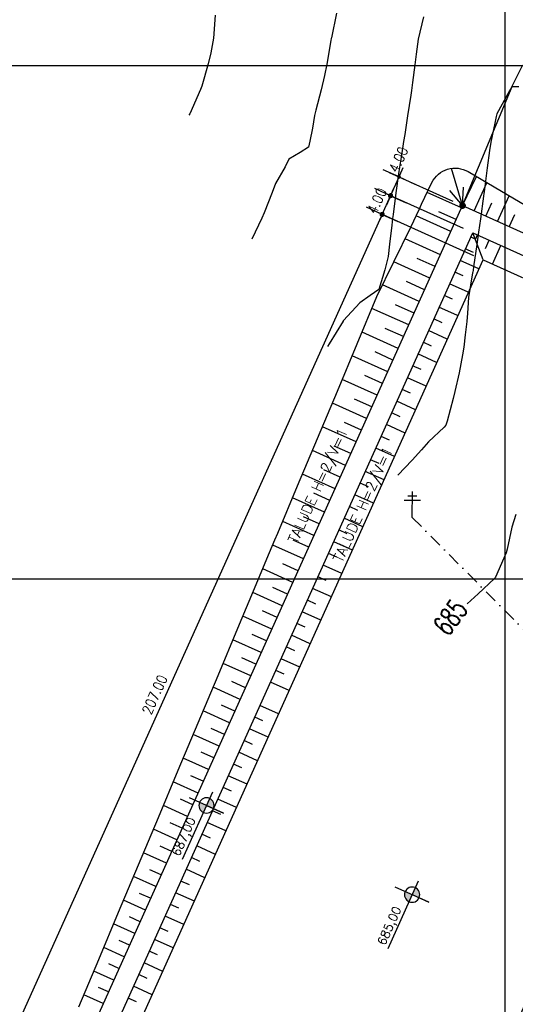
# Model space of a CAD drawing. Header units: millimetres. Extents: x 198958 to 201093, y 8706297 to 8708300.
# Tile 16 of 28: x 199205 to 199302, y 8707817 to 8708009. Entities that reach past the tile are written whole.
import ezdxf
from ezdxf.enums import TextEntityAlignment as Align

# ---------------------------------------------------------------- set-up
doc = ezdxf.new("R2010")
doc.units = ezdxf.units.MM
doc.header["$LTSCALE"] = 5
doc.linetypes.add('DASHDOT', pattern=[1, 0.5, -0.25, 0, -0.25])
for name, color, linetype in [('$CURVAS1', 30, 'Continuous'), ('$CURVAS2', 40, 'Continuous'), ('LAGOA', 3, 'Continuous'), ('LINHA_TRANS', 4, 'DASHDOT'), ('MALHA', 9, 'Continuous'), ('POSTE', 3, 'Continuous'), ('TER-BERMA', 103, 'Continuous'), ('TER-COORDENADAS', 101, 'Continuous'), ('TER-COTAS', 101, 'Continuous'), ('TER-OFFSET', 102, 'Continuous'), ('TER-OFFSET-LINHA', 101, 'Continuous'), ('TER-TEXTO', 100, 'Continuous'), ('TEXTO$CURVA', 2, 'Continuous')]:
    doc.layers.add(name, color=color, linetype=linetype)
doc.styles.add('GEOSIS', font='ROMANS.SHX')
doc.styles.add('ROMANS', font='romans.shx', dxfattribs={"width": 0.85})
doc.styles.add('SIMPLEX', font='simplex', dxfattribs={"height": 0.2})
doc.dimstyles.new('COTA-500-EXTERNA', dxfattribs={"dimtxt": 2, "dimasz": 1, "dimexe": 2, "dimexo": 2, "dimgap": 1, "dimtad": 1, "dimzin": 4, "dimdsep": 46, "dimtxsty": 'ROMANS', "dimblk1": 'DOT', "dimblk2": 'DOT1', "dimsah": 1, "dimcen": 0.2, "dimdle": 1, "dimclrd": 256, "dimclre": 256, "dimclrt": 102, "dimaunit": 1, "dimadec": 4, "dimazin": 0, "dimtfac": 1, "dimtix": 1, "dimtmove": 2, "dimatfit": 3, "dimldrblk": 'DOT1', "dimfxl": 0, "dimtvp": 0.025, "dimtolj": 1, "dimtzin": 4, "dimlwd": -1, "dimlwe": -1, "dimarcsym": 0})

# ---------------------------------------------------------------- blocks, each defined once
blk = doc.blocks.new('A$C55C26645')
h = blk.add_hatch(color=51)
h.paths.add_polyline_path([(68.5, 12.7), (68.5, 21.5), (59.7, 21.5, 0.414214)])
h.paths.add_polyline_path([(68.5, 30.3), (68.5, 21.5), (77.3, 21.5, 0.414214)])
at = {"color": 7, "linetype": 'Continuous'}
blk.add_line((85.4, 21.5), (0, 21.5), dxfattribs=at)
blk.add_lwpolyline([(68.5, 21.5), (68.5, 42.9), (68.5, 0)], dxfattribs=at)
blk.add_circle((68.5, 21.5), 8.8, dxfattribs=at)
at = {"color": 3, "style": 'ROMANS'}
blk.add_attdef('226,00', (1.6, 25.8), '', height=10, dxfattribs=at)
blk = doc.blocks.new('_Dot')
at = {"color": 0, "linetype": 'ByBlock', "lineweight": -2}
blk.add_line((-0.5, 0), (-1, 0), dxfattribs=at)
at = {"color": 0, "linetype": 'ByBlock', "const_width": 0.5}
blk.add_lwpolyline([(-0.25, 0, 1), (0.25, 0, 1)], format="xyb", close=True, dxfattribs=at)
blk = doc.blocks.new('DOT1')
for q in [(0, 3.36), (0, -3.36)]:
    blk.add_line((0, 0), q)
at = {"linetype": 'ByBlock'}
blk.add_line((0, 0), (-1.2, 0), dxfattribs=at)
at = {"color": 0, "linetype": 'ByBlock', "const_width": 0.36}
blk.add_lwpolyline([(-0.18, 0, 1), (0.18, 0, 1)], format="xyb", close=True, dxfattribs=at)
blk = doc.blocks.new('*D32')
at = {"layer": 'Defpoints', "color": 0}
for p in [(199276.07, 8707970.98), (199295.75, 8707962.12), (199210.71, 8707773.39)]:
    blk.add_point(p, dxfattribs=at)
at = {"layer": 'TER-COTAS'}
for p, q in [((199293.92, 8707962.94), (199274.25, 8707971.8)), ((199191.45, 8707783.16), (199275.66, 8707970.07)), ((199208.89, 8707774.21), (199189.21, 8707783.07))]:
    blk.add_line(p, q, dxfattribs=at)
for name, p, rotation in [('DOT1', (199276.07, 8707970.98), 65.74589538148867), ('_Dot', (199191.04, 8707782.25), 245.7458953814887)]:
    blk.add_blockref(name, p, dxfattribs=dict(at, rotation=rotation))
at = {"layer": 'TER-COTAS', "color": 102, "insert": (199231.73, 8707877.44), "char_height": 2, "attachment_point": 5, "rotation": 65.7459, "style": 'ROMANS'}
blk.add_mtext('\\A1;207.00', dxfattribs=at)
blk = doc.blocks.new('*D33')
at = {"layer": 'Defpoints', "color": 0}
for p in [(199277.71, 8707974.63), (199293.74, 8707967.41), (199295.75, 8707962.12)]:
    blk.add_point(p, dxfattribs=at)
at = {"layer": 'TER-COTAS'}
for p, q in [((199278.12, 8707975.54), (199278.54, 8707976.45)), ((199291.92, 8707968.23), (199275.89, 8707975.45)), ((199276.07, 8707970.98), (199277.71, 8707974.63)), ((199293.92, 8707962.94), (199274.25, 8707971.8)), ((199275.66, 8707970.07), (199275.25, 8707969.16))]:
    blk.add_line(p, q, dxfattribs=at)
for name, p, rotation in [('DOT1', (199277.71, 8707974.63), 245.7458953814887), ('_Dot', (199276.07, 8707970.98), 65.74589538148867)]:
    blk.add_blockref(name, p, dxfattribs=dict(at, rotation=rotation))
at = {"layer": 'TER-COTAS', "color": 102, "insert": (199275.07, 8707973.63), "char_height": 2, "attachment_point": 5, "rotation": 65.7459, "style": 'ROMANS'}
blk.add_mtext('\\A1;4.00', dxfattribs=at)
blk = doc.blocks.new('*D34')
at = {"layer": 'Defpoints', "color": 0}
for p in [(199279.36, 8707978.28), (199291.74, 8707972.7), (199293.74, 8707967.41)]:
    blk.add_point(p, dxfattribs=at)
at = {"layer": 'TER-COTAS'}
for p, q in [((199279.77, 8707979.19), (199280.18, 8707980.1)), ((199289.91, 8707973.52), (199277.53, 8707979.1)), ((199277.71, 8707974.63), (199279.36, 8707978.28)), ((199291.92, 8707968.23), (199275.89, 8707975.45)), ((199277.3, 8707973.72), (199276.89, 8707972.81))]:
    blk.add_line(p, q, dxfattribs=at)
for name, p, rotation in [('DOT1', (199279.36, 8707978.28), 245.7458953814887), ('_Dot', (199277.71, 8707974.63), 65.74589538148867)]:
    blk.add_blockref(name, p, dxfattribs=dict(at, rotation=rotation))
at = {"layer": 'TER-COTAS', "color": 102, "insert": (199279.24, 8707981.66), "char_height": 2, "attachment_point": 5, "rotation": 65.7459, "style": 'ROMANS'}
blk.add_mtext('\\A1;4.00', dxfattribs=at)

msp = doc.modelspace()

# ---------------------------------------------------------------- linework, layer by layer
at = {"layer": '$CURVAS1'}
msp.add_polyline3d([(199302.108, 8707912.538, 685), (199301.359, 8707910.06, 685), (199300.461, 8707905.781, 685), (199300.24, 8707905.065, 685), (199298.178, 8707900.309, 685), (199297.949, 8707900.075, 685), (199294.798, 8707897.054, 685), (199292.634, 8707895.098, 685)], dxfattribs=at)
at = {"layer": '$CURVAS2'}
for points in [[(199267.194, 8708010.21, 682), (199266.176, 8708005.375, 682), (199266.138, 8708005.215, 682), (199266.077, 8708004.863, 682), (199265.26, 8708000.219, 682), (199264.815, 8707998.037, 682), (199264.177, 8707995.223, 682), (199263.156, 8707991.303, 682), (199262.878, 8707990.229, 682), (199262.468, 8707987.809, 682), (199261.967, 8707985.233, 682), (199261.746, 8707984.066, 682), (199260.065, 8707983.056, 682), (199257.896, 8707981.764, 682), (199257.148, 8707980.254, 682), (199255.256, 8707977.013, 682), (199254.638, 8707975.265, 682), (199253.1, 8707971.285, 682), (199252.625, 8707970.274, 682), (199250.644, 8707966.163, 682)], [(199243.503, 8708009.77, 681), (199243.184, 8708005.316, 681), (199242.68, 8708002.443, 681), (199242.133, 8708000.32, 681), (199240.911, 8707995.931, 681), (199240.646, 8707995.327, 681), (199238.559, 8707990.599, 681), (199238.402, 8707990.336, 681)], [(199284.105, 8708009.473, 683), (199283.07, 8708005.141, 683), (199282.721, 8708002.184, 683), (199282.413, 8708000.144, 683), (199281.997, 8707996.705, 683), (199281.823, 8707995.146, 683), (199281.688, 8707994.185, 683), (199281.023, 8707990.15, 683), (199280.468, 8707986.563, 683), (199280.226, 8707985.153, 683), (199279.821, 8707982.487, 683), (199279.466, 8707980.156, 683), (199279.286, 8707978.863, 683), (199278.747, 8707975.159, 683), (199278.206, 8707970.961, 683), (199278.099, 8707970.162, 683), (199277.954, 8707968.88, 683), (199277.508, 8707965.165, 683), (199277.268, 8707962.767, 683), (199276.572, 8707960.169, 683), (199275.441, 8707956.375, 683), (199273.76, 8707955.181, 683), (199271.738, 8707953.772, 683), (199268.555, 8707950.286, 683), (199268.502, 8707950.228, 683), (199268.489, 8707950.204, 683), (199265.734, 8707945.738, 683), (199265.436, 8707945.217, 683)], [(199303.424, 8708000.052, 684), (199301.065, 8707995.355, 684), (199300.883, 8707995.063, 684), (199298.431, 8707990.594, 684), (199298.292, 8707990.074, 684), (199298.033, 8707988.775, 684), (199297.254, 8707985.078, 684), (199296.973, 8707983.453, 684), (199296.565, 8707980.081, 684), (199295.962, 8707975.409, 684), (199295.919, 8707975.084, 684), (199295.844, 8707974.531, 684), (199295.242, 8707970.087, 684), (199294.872, 8707967.525, 684), (199294.535, 8707965.09, 684), (199293.892, 8707960.756, 684), (199293.791, 8707960.093, 684), (199293.726, 8707959.754, 684), (199293.696, 8707959.612, 684), (199292.894, 8707954.801, 684), (199292.688, 8707951.763, 684), (199292.546, 8707950.099, 684), (199292.228, 8707947.551, 684), (199291.967, 8707945.101, 684), (199291.713, 8707943.646, 684), (199291.082, 8707940.105, 684), (199290.27, 8707936.476, 684), (199289.882, 8707935.11, 684), (199288.725, 8707930.708, 684), (199288.568, 8707930.116, 684), (199288.515, 8707929.937, 684), (199288.127, 8707929.524, 684), (199285.132, 8707926.69, 684), (199283.725, 8707925.137, 684), (199281.907, 8707923.122, 684), (199279.12, 8707920.157, 684)]]:
    msp.add_polyline3d(points, dxfattribs=at)
at = {"layer": 'LINHA_TRANS'}
msp.add_lwpolyline([(199281.954, 8707911.943), (199615.687, 8707576.643), (199615.687, 8707576.643)], dxfattribs=at)
at = {"layer": 'MALHA'}
for p, q in [((199300, 8708300), (199300, 8706900)), ((199300, 8708300), (199300, 8706900)), ((199000, 8708000), (199605.243, 8708000)), ((199000, 8707900), (199605.243, 8707900))]:
    msp.add_line(p, q, dxfattribs=at)
at = {"layer": 'POSTE'}
for p, q in [((199281.098, 8707916.146), (199282.848, 8707916.139)), ((199281.954, 8707911.943), (199281.977, 8707916.983)), ((199280.394, 8707915.31), (199283.544, 8707915.296))]:
    msp.add_line(p, q, dxfattribs=at)
at = {"layer": 'TER-BERMA', "elevation": 1}
for points in [[(199367.412, 8707938.602), (199275.807, 8707735.286), (199200.134, 8707769.381), (199291.738, 8707972.697)], [(199362.122, 8707936.598), (199273.804, 8707740.576), (199205.424, 8707771.384), (199293.742, 8707967.407)]]:
    msp.add_lwpolyline(points, close=True, dxfattribs=at)
at = {"layer": 'TER-COTAS'}
for q in [(199289.556, 8707979.951, 0.262), (199294.462, 8707978.348, 0.318), (199289.24, 8707975.608, 0.659), (199291.929, 8707976.313, 0.61)]:
    msp.add_line((199291.738, 8707972.697, 1), q, dxfattribs=at)
at = {"layer": 'TER-OFFSET'}
msp.add_line((199295.746, 8707962.117, 1), (199293.742, 8707967.407, 1), dxfattribs=at)
msp.add_lwpolyline([(199216.956, 8707816.642), (199220.833, 8707825.863), (199224.709, 8707835.085), (199228.586, 8707844.307), (199232.462, 8707853.528), (199236.337, 8707862.75), (199240.213, 8707871.972), (199244.09, 8707881.194), (199247.967, 8707890.415), (199251.842, 8707899.637), (199253.626, 8707903.879), (199255.175, 8707907.568), (199255.719, 8707908.858), (199259.595, 8707918.08), (199267.347, 8707936.524), (199275.046, 8707954.991), (199281.647, 8707968.469), (199283.343, 8707972.092), (199283.767, 8707972.998), (199285.776, 8707977.173, -0.4385152), (199292.813, 8707979.316), (199311.67, 8707968.247)], format="xyb", dxfattribs=at)
at = {"layer": 'TER-OFFSET', "elevation": 1}
msp.add_lwpolyline([(199356.832, 8707934.594), (199271.8, 8707745.866), (199210.714, 8707773.388), (199295.746, 8707962.117)], close=True, dxfattribs=at)
at = {"layer": 'TER-OFFSET-LINHA'}
for p, q in [((199294.209, 8707966.176, 34.681), (199293.301, 8707966.584, 34.681)), ((199294.243, 8707966.084, 34.681), (199294.654, 8707966.996, 34.681)), ((199296.203, 8707964.349, 34.681), (199296.933, 8707965.969, 34.681)), ((199293.895, 8707963.575, 34.681), (199292.274, 8707964.305, 34.681)), ((199297.569, 8707961.295, 34.681), (199299.213, 8707964.942, 34.681)), ((199294.894, 8707960.383, 34.681), (199291.247, 8707962.026, 34.681)), ((199291.873, 8707959.002, 34.681), (199290.22, 8707959.746, 34.681)), ((199292.84, 8707955.824, 34.681), (199289.193, 8707957.467, 34.681)), ((199289.787, 8707954.458, 34.681), (199288.166, 8707955.188, 34.681)), ((199290.786, 8707951.265, 34.681), (199287.14, 8707952.909, 34.681)), ((199287.765, 8707949.885, 34.681), (199286.113, 8707950.629, 34.681)), ((199288.733, 8707946.707, 34.681), (199285.086, 8707948.35, 34.681)), ((199285.679, 8707945.341, 34.681), (199284.059, 8707946.071, 34.681)), ((199286.679, 8707942.148, 34.681), (199283.032, 8707943.791, 34.681)), ((199283.657, 8707940.767, 34.681), (199282.005, 8707941.512, 34.681)), ((199284.655, 8707937.5, 34.681), (199281.008, 8707939.143, 34.681)), ((199281.601, 8707936.134, 34.681), (199279.981, 8707936.864, 34.681)), ((199282.601, 8707932.941, 34.681), (199278.954, 8707934.585, 34.681)), ((199279.579, 8707931.561, 34.681), (199277.927, 8707932.305, 34.681)), ((199280.547, 8707928.383, 34.681), (199276.9, 8707930.026, 34.681)), ((199277.493, 8707927.017, 34.681), (199275.873, 8707927.747, 34.681)), ((199278.493, 8707923.824, 34.681), (199274.846, 8707925.467, 34.681)), ((199275.471, 8707922.443, 34.681), (199273.819, 8707923.188, 34.681)), ((199276.439, 8707919.265, 34.681), (199272.792, 8707920.909, 34.681)), ((199273.385, 8707917.899, 34.681), (199271.765, 8707918.629, 34.681)), ((199274.385, 8707914.707, 34.681), (199270.738, 8707916.35, 34.681)), ((199271.364, 8707913.326, 34.681), (199269.711, 8707914.071, 34.681)), ((199272.331, 8707910.148, 34.681), (199268.684, 8707911.791, 34.681)), ((199269.278, 8707908.782, 34.681), (199267.657, 8707909.512, 34.681)), ((199270.277, 8707905.589, 34.681), (199266.63, 8707907.233, 34.681)), ((199267.256, 8707904.209, 34.681), (199265.604, 8707904.953, 34.681)), ((199268.223, 8707901.031, 34.681), (199264.577, 8707902.674, 34.681)), ((199265.17, 8707899.665, 34.681), (199263.55, 8707900.395, 34.681)), ((199266.17, 8707896.472, 34.681), (199262.523, 8707898.115, 34.681)), ((199263.148, 8707895.091, 34.681), (199261.496, 8707895.836, 34.681)), ((199264.116, 8707891.913, 34.681), (199260.469, 8707893.557, 34.681)), ((199261.062, 8707890.547, 34.681), (199259.442, 8707891.277, 34.681)), ((199262.062, 8707887.355, 34.681), (199258.415, 8707888.998, 34.681)), ((199259.04, 8707885.974, 34.681), (199257.388, 8707886.719, 34.681)), ((199260.008, 8707882.796, 34.681), (199256.361, 8707884.439, 34.681)), ((199256.954, 8707881.43, 34.681), (199255.334, 8707882.16, 34.681)), ((199257.954, 8707878.237, 34.681), (199254.307, 8707879.881, 34.681)), ((199255.9, 8707873.679, 34.681), (199252.253, 8707875.322, 34.681)), ((199252.846, 8707872.313, 34.681), (199251.226, 8707873.043, 34.681)), ((199253.846, 8707869.12, 34.681), (199250.199, 8707870.763, 34.681)), ((199250.824, 8707867.74, 34.681), (199249.172, 8707868.484, 34.681)), ((199251.792, 8707864.561, 34.681), (199248.145, 8707866.205, 34.681)), ((199248.738, 8707863.195, 34.681), (199247.118, 8707863.925, 34.681)), ((199249.738, 8707860.003, 34.681), (199246.091, 8707861.646, 34.681)), ((199246.717, 8707858.622, 34.681), (199245.064, 8707859.367, 34.681)), ((199247.684, 8707855.444, 34.681), (199244.037, 8707857.087, 34.681)), ((199244.631, 8707854.078, 34.681), (199243.01, 8707854.808, 34.681)), ((199245.63, 8707850.885, 34.681), (199241.983, 8707852.529, 34.681)), ((199242.609, 8707849.505, 34.681), (199240.956, 8707850.249, 34.681)), ((199243.576, 8707846.327, 34.681), (199239.93, 8707847.97, 34.681)), ((199240.523, 8707844.961, 34.681), (199238.903, 8707845.691, 34.681)), ((199241.523, 8707841.768, 34.681), (199237.876, 8707843.411, 34.681)), ((199238.501, 8707840.388, 34.681), (199236.849, 8707841.132, 34.681)), ((199239.469, 8707837.209, 34.681), (199235.822, 8707838.853, 34.681)), ((199236.415, 8707835.843, 34.681), (199234.795, 8707836.573, 34.681)), ((199237.415, 8707832.651, 34.681), (199233.768, 8707834.294, 34.681)), ((199234.393, 8707831.27, 34.681), (199232.741, 8707832.015, 34.681)), ((199235.361, 8707828.092, 34.681), (199231.714, 8707829.735, 34.681)), ((199232.307, 8707826.726, 34.681), (199230.687, 8707827.456, 34.681)), ((199233.307, 8707823.534, 34.681), (199229.66, 8707825.177, 34.681)), ((199230.285, 8707822.153, 34.681), (199228.633, 8707822.897, 34.681)), ((199231.253, 8707818.975, 34.681), (199227.606, 8707820.618, 34.681)), ((199228.199, 8707817.609, 34.681), (199226.579, 8707818.339, 34.681))]:
    msp.add_line(p, q, dxfattribs=at)
at = {"layer": 'TER-OFFSET-LINHA', "flags": 128}
for points in [[(199294.018, 8707971.67), (199296.49, 8707977.157)], [(199291.533, 8707972.241), (199284.851, 8707975.252)], [(199298.576, 8707969.616), (199300.827, 8707974.611)], [(199296.297, 8707970.643), (199297.478, 8707973.264)], [(199289.479, 8707967.682), (199282.707, 8707970.734)], [(199290.506, 8707969.962), (199287.137, 8707971.48)], [(199300.856, 8707968.589), (199301.926, 8707970.964)], [(199287.425, 8707963.124), (199280.547, 8707966.223)], [(199288.452, 8707965.403), (199285.05, 8707966.936)], [(199286.398, 8707960.844), (199282.923, 8707962.41)], [(199285.371, 8707958.565), (199278.347, 8707961.73)], [(199283.317, 8707954.006), (199276.147, 8707957.237)], [(199284.344, 8707956.286), (199280.795, 8707957.885)], [(199281.263, 8707949.448), (199274.084, 8707952.683)], [(199282.29, 8707951.727), (199278.668, 8707953.359)], [(199280.236, 8707947.168), (199276.679, 8707948.771)], [(199279.21, 8707944.889), (199272.159, 8707948.066)], [(199277.156, 8707940.33), (199270.234, 8707943.449)], [(199278.183, 8707942.61), (199274.69, 8707944.184)], [(199276.129, 8707938.051), (199272.7, 8707939.596)], [(199275.102, 8707935.772), (199268.31, 8707938.832)], [(199273.048, 8707931.213), (199266.378, 8707934.218)], [(199274.075, 8707933.492), (199270.711, 8707935.008)], [(199270.994, 8707926.654), (199264.44, 8707929.607)], [(199272.021, 8707928.934), (199268.715, 8707930.423)], [(199269.967, 8707924.375), (199266.719, 8707925.839)], [(199268.94, 8707922.096), (199262.502, 8707924.997)], [(199266.886, 8707917.537), (199260.564, 8707920.386)], [(199267.913, 8707919.817), (199264.723, 8707921.254)], [(199265.859, 8707915.258), (199262.727, 8707916.669)], [(199264.832, 8707912.979), (199258.626, 8707915.775)], [(199262.778, 8707908.42), (199256.688, 8707911.164)], [(199263.805, 8707910.699), (199260.731, 8707912.084)], [(199260.724, 8707903.861), (199254.749, 8707906.553)], [(199261.751, 8707906.141), (199258.735, 8707907.499)], [(199259.697, 8707901.582), (199256.739, 8707902.915)], [(199258.67, 8707899.303), (199252.812, 8707901.942)], [(199256.616, 8707894.744), (199250.874, 8707897.331)], [(199257.643, 8707897.023), (199254.743, 8707898.33)], [(199255.589, 8707892.465), (199252.747, 8707893.745)], [(199254.562, 8707890.185), (199248.936, 8707892.72)], [(199252.509, 8707885.627), (199246.997, 8707888.11)], [(199253.536, 8707887.906), (199250.751, 8707889.16)], [(199250.455, 8707881.068), (199245.059, 8707883.499)], [(199251.482, 8707883.347), (199248.755, 8707884.576)], [(199249.428, 8707878.789), (199246.759, 8707879.991)], [(199248.401, 8707876.509), (199243.121, 8707878.888)], [(199246.347, 8707871.951), (199241.182, 8707874.277)], [(199247.374, 8707874.23), (199244.763, 8707875.406)], [(199245.32, 8707869.671), (199242.767, 8707870.822)], [(199244.293, 8707867.392), (199239.244, 8707869.667)], [(199243.266, 8707865.113), (199240.77, 8707866.237)], [(199242.239, 8707862.833), (199237.306, 8707865.056)], [(199240.185, 8707858.275), (199235.368, 8707860.445)], [(199241.212, 8707860.554), (199238.774, 8707861.652)], [(199239.158, 8707855.995), (199236.779, 8707857.067)], [(199238.131, 8707853.716), (199233.431, 8707855.834)], [(199236.077, 8707849.157), (199231.493, 8707851.223)], [(199237.104, 8707851.437), (199234.783, 8707852.482)], [(199235.05, 8707846.878), (199232.787, 8707847.898)], [(199234.023, 8707844.599), (199229.555, 8707846.612)], [(199232.996, 8707842.319), (199230.791, 8707843.313)], [(199231.969, 8707840.04), (199227.616, 8707842.001)], [(199230.942, 8707837.761), (199228.795, 8707838.728)], [(199229.915, 8707835.481), (199225.678, 8707837.39)], [(199228.888, 8707833.202), (199226.799, 8707834.143)], [(199227.862, 8707830.923), (199223.74, 8707832.78)], [(199225.808, 8707826.364), (199221.802, 8707828.169)], [(199226.835, 8707828.643), (199224.803, 8707829.559)], [(199224.781, 8707824.085), (199222.807, 8707824.974)], [(199223.754, 8707821.805), (199219.864, 8707823.558)], [(199222.727, 8707819.526), (199220.811, 8707820.389)], [(199221.7, 8707817.247), (199217.925, 8707818.947)]]:
    msp.add_lwpolyline(points, dxfattribs=at)

# ---------------------------------------------------------------- block references
at = {"layer": 'LAGOA'}
ref = msp.add_blockref('A$C55C26645', (199233.773, 8707846.809), dxfattribs=dict(at, xscale=-0.1687499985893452, yscale=0.168749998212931, zscale=0.1687499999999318, rotation=245.7458953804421))
ref.add_attrib('226,00', '687,00', (199236.513, 8707845.82), dxfattribs={"layer": '0', "color": 3, "height": 1.6875, "rotation": 65.7459, "style": 'ROMANS'})
ref = msp.add_blockref('A$C55C26645', (199273.853, 8707829.426), dxfattribs=dict(at, xscale=-0.1687499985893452, yscale=0.168749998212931, zscale=0.1687499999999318, rotation=245.7458953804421))
ref.add_attrib('226,00', '685,00', (199276.593, 8707828.437), dxfattribs={"layer": '0', "color": 3, "height": 1.6875, "rotation": 65.7459, "style": 'ROMANS'})

# ---------------------------------------------------------------- texts
at = {"layer": 'TER-TEXTO', "style": 'SIMPLEX'}
for p in [(199259.465, 8707906.682), (199268.248, 8707903.021)]:
    msp.add_text('TALUDE H=2/V=1', height=2, rotation=65.74589, dxfattribs=at).set_placement(p)
at = {"layer": 'TEXTO$CURVA', "style": 'GEOSIS', "width": 0.65}
msp.add_text('685', height=4, rotation=53.72013, dxfattribs=at).set_placement((199291.938, 8707890.602), align=Align.BOTTOM_CENTER)

# ---------------------------------------------------------------- dimensions: what is measured, and where the dimension line sits
at = {"layer": 'TER-COTAS'}
dim = msp.add_linear_dim(base=(199279.357, 8707978.276, 1), p1=(199293.742, 8707967.407, 1), p2=(199291.738, 8707972.697, 1), angle=65.7459, dimstyle='COTA-500-EXTERNA', dxfattribs=at)
dim.commit()
dim.dimension.update_dxf_attribs({"geometry": '*D34', "text_midpoint": (199279.237, 8707981.662, 1), "dimtype": 160})
for base, p1, p2, picture, middle in [((199277.714, 8707974.629, 1), (199295.746, 8707962.117, 1), (199293.742, 8707967.407, 1), '*D33', (199275.069, 8707973.627, 1)), ((199276.071, 8707970.982, 1), (199210.714, 8707773.388, 1), (199295.746, 8707962.117, 1), '*D32', (199231.731, 8707877.439, 1))]:
    dim = msp.add_linear_dim(base=base, p1=p1, p2=p2, angle=65.7459, dimstyle='COTA-500-EXTERNA', dxfattribs=at)
    dim.commit()
    dim.dimension.update_dxf_attribs({"geometry": picture, "text_midpoint": middle})

# ---------------------------------------------------------------- leaders
at = {"layer": 'TER-COORDENADAS', "annotation_type": 0, "has_hookline": 1, "hookline_direction": 0, "text_width": 21.938}
msp.add_leader([(199291.738, 8707972.697, 1), (199301.415, 8707995.908, 1), (199302.715, 8707995.908, 1)], dimstyle='COTA-500-EXTERNA', override={"dimasz": 1.3, "dimgap": 0.5, "dimtad": 0, "dimldrblk": 'Dot'}, dxfattribs=at)

doc.saveas('drawing.dxf')
